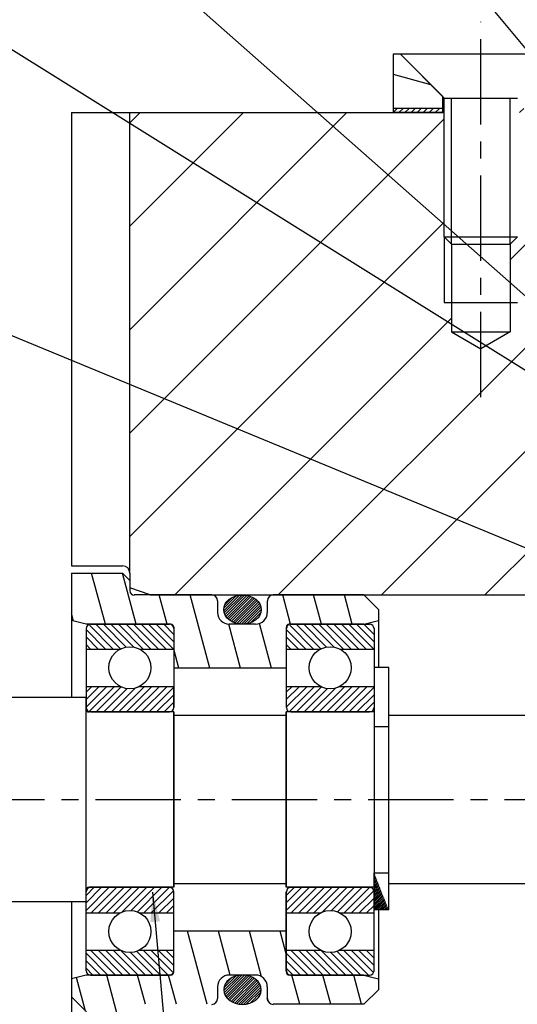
# Model space of a CAD drawing. Extents: x -58 to 1347, y -203 to 217.
# Tile 4 of 10: x 38 to 96, y -48 to 67. Entities that reach past the tile are written whole.
import ezdxf

# ---------------------------------------------------------------- set-up
doc = ezdxf.new("R2010")
doc.units = 0
doc.header["$LTSCALE"] = 8
doc.header["$MEASUREMENT"] = 0
doc.linetypes.add('CENTER', pattern=[2, 1.25, -0.25, 0.25, -0.25])
for name, color, linetype in [('001_GEARBOX_LH', 160, 'CONTINUOUS'), ('003_OUTPUT_SHAFT', 7, 'CONTINUOUS'), ('004_BEARING_HOUSING', 140, 'CONTINUOUS'), ('007_BEARING_HOUSING', 7, 'CONTINUOUS'), ('008_COVER', 7, 'CONTINUOUS'), ('06', 7, 'CONTINUOUS'), ('AXES', 5, 'CENTER'), ('BRGS', 7, 'CONTINUOUS'), ('FIXINGS', 70, 'CONTINUOUS'), ('HACHURES', 5, 'CONTINUOUS')]:
    doc.layers.add(name, color=color, linetype=linetype)
doc.styles.get("Standard").update_dxf_attribs({"font": 'txt', "height": 4})
doc.styles.add('STYLE1', font='romans.shx')
doc.dimstyles.new('FOCAS1', dxfattribs={"dimtxt": 3.5, "dimasz": 3.5, "dimexe": 1, "dimexo": 1, "dimgap": 1, "dimtad": 1, "dimdec": 7, "dimtxsty": 'STYLE1', "dimcen": 0, "dimclre": 256, "dimclrt": 4, "dimazin": 3, "dimtfac": 1, "dimtdec": 4, "dimtofl": 0, "dimtmove": 0, "dimatfit": 3, "dimtolj": 1})

msp = doc.modelspace()

# ---------------------------------------------------------------- hatches: boundary and pattern name
at = {"layer": 'HACHURES'}
h = msp.add_hatch(dxfattribs=at)
h.set_pattern_fill('ANSI31', color=256, scale=4, style=0)
h.paths.add_polyline_path([(81.86, 56.89), (81.86, 56.39), (87.69, 56.39), (87.69, 56.89)])
h.paths.add_polyline_path([(96.62, 56.89), (96.62, 56.39), (99.88, 56.39), (99.88, 56.89)])
h = msp.add_hatch(dxfattribs=at)
h.set_pattern_fill('_U', color=256, scale=3.5, angle=285, style=0, pattern_type=0)
h.set_pattern_definition([(285, (0, 0), (3.38074, 0.90587), [])])
h.paths.add_polyline_path([(55.78, -3.67, -0.414214), (56.12, -4.01), (56.12, -8.81), (69.33, -8.81), (69.33, -4.18), (69.33, -4.01, -0.414214), (69.68, -3.67), (78.43, -3.67), (80.14, -3.21), (80.14, -1.95), (78.43, -0.23), (67.79, -0.23, 0.414214), (67.1, -0.92), (67.1, -2.29, -0.414214), (65.73, -3.67), (62.64, -3.67, -0.414214), (61.27, -2.29), (61.27, -0.92, 0.414214), (60.58, -0.23), (51.49, -0.23, -0.414214), (50.97, 0.28), (50.97, 1.48), (50.11, 2.34), (44.11, 2.34), (44.11, -3.21), (45.82, -3.67)])
h.paths.add_polyline_path([(56.12, -39.7), (56.12, -44.34), (56.12, -44.51, -0.414214), (55.78, -44.85), (45.82, -44.85), (44.11, -45.31), (44.11, -47.42), (49.26, -52.57), (50.97, -52.57), (50.97, -48.8, -0.414214), (51.49, -48.28), (60.58, -48.28, 0.414214), (61.27, -47.6), (61.27, -46.22, -0.414214), (62.64, -44.85), (65.73, -44.85, -0.414214), (67.1, -46.22), (67.1, -47.6, 0.414214), (67.79, -48.28), (78.43, -48.28), (80.14, -46.57), (80.14, -45.31), (78.43, -44.85), (69.85, -44.85), (69.68, -44.85, -0.414214), (69.33, -44.51), (69.33, -39.7)])
h = msp.add_hatch(dxfattribs=at)
h.set_pattern_fill('ANSI31', color=256, scale=1.716, style=0)
h.set_pattern_definition([(45, (-386.9364, -279.31877), (-0.151674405, 0.151674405), [])])
edge = h.paths.add_edge_path()
edge.add_ellipse((64.19, -1.95), major_axis=(-2.2, 0), ratio=0.779625, start_angle=0, end_angle=360)
edge = h.paths.add_edge_path()
edge.add_ellipse((64.19, -46.57), major_axis=(-2.2, 0), ratio=0.779625, start_angle=0, end_angle=360, ccw=False)
h = msp.add_hatch(dxfattribs=at)
h.set_pattern_fill('ANSI31', color=256, scale=5, angle=90, style=0)
edge = h.paths.add_edge_path()
edge.add_arc((50.97, -8.77), 2.47, 62.3479, 117.6521)
edge.add_line((49.83, -6.58), (45.82, -6.58))
edge.add_line((45.82, -6.58), (45.82, -4.18))
edge.add_line((45.82, -4.18), (46.34, -3.67))
edge.add_line((46.34, -3.67), (55.61, -3.67))
edge.add_line((55.61, -3.67), (56.12, -4.18))
edge.add_line((56.12, -4.18), (56.12, -6.6))
edge.add_line((56.12, -6.6), (52.12, -6.58))
h = msp.add_hatch(dxfattribs=at)
h.set_pattern_fill('ANSI31', color=256, scale=5, angle=90, style=0)
h.set_pattern_definition([(135, (23.5092, -5e-15), (-0.441942, -0.441942), [])])
edge = h.paths.add_edge_path()
edge.add_arc((74.48, -8.77), 2.47, 62.3479, 117.6521)
edge.add_line((73.33, -6.58), (69.33, -6.58))
edge.add_line((69.33, -6.58), (69.33, -4.18))
edge.add_line((69.33, -4.18), (69.85, -3.67))
edge.add_line((69.85, -3.67), (79.11, -3.67))
edge.add_line((79.11, -3.67), (79.63, -4.18))
edge.add_line((79.63, -4.18), (79.63, -6.6))
edge.add_line((79.63, -6.6), (75.63, -6.58))
h = msp.add_hatch(dxfattribs=at)
h.set_pattern_fill('ANSI31', color=256, scale=5, style=0)
edge = h.paths.add_edge_path()
edge.add_line((56.12, -10.96), (52.12, -10.96))
edge.add_arc((50.97, -8.77), 2.47, 242.3479, 297.6521, ccw=False)
edge.add_line((49.83, -10.96), (45.82, -10.96))
edge.add_line((45.82, -10.96), (45.82, -13.45))
edge.add_line((45.82, -13.45), (46.34, -13.96))
edge.add_line((46.34, -13.96), (55.61, -13.96))
edge.add_line((55.61, -13.96), (56.12, -13.45))
edge.add_line((56.12, -13.45), (56.12, -10.96))
h = msp.add_hatch(dxfattribs=at)
h.set_pattern_fill('ANSI31', color=256, scale=5, style=0)
h.set_pattern_definition([(45, (23.5092, -5e-15), (-0.441942, 0.441942), [])])
edge = h.paths.add_edge_path()
edge.add_line((79.63, -10.96), (75.63, -10.96))
edge.add_arc((74.48, -8.77), 2.47, 242.3479, 297.6521, ccw=False)
edge.add_line((73.33, -10.96), (69.33, -10.96))
edge.add_line((69.33, -10.96), (69.33, -13.45))
edge.add_line((69.33, -13.45), (69.85, -13.96))
edge.add_line((69.85, -13.96), (79.11, -13.96))
edge.add_line((79.11, -13.96), (79.63, -13.45))
edge.add_line((79.63, -13.45), (79.63, -10.96))
h = msp.add_hatch(dxfattribs=at)
h.set_pattern_fill('ANSI31', color=256, scale=1.2, style=0)
h.set_pattern_definition([(45, (-42.93745, -166.68497), (-0.10606602, 0.10606602), [])])
edge = h.paths.add_edge_path()
edge.add_line((79.63, -32.83), (81.35, -32.83))
edge.add_line((81.35, -37.21), (81.35, -32.84))
edge.add_line((79.63, -32.84), (79.63, -37.21))
edge.add_line((81.35, -37.21), (79.63, -37.21))
h = msp.add_hatch(dxfattribs=at)
h.set_pattern_fill('ANSI31', color=256, scale=5, style=0)
edge = h.paths.add_edge_path()
edge.add_arc((50.97, -39.74), 2.47, 62.3479, 117.6521)
edge.add_line((49.83, -37.56), (45.82, -37.56))
edge.add_line((45.82, -37.56), (45.82, -35.07))
edge.add_line((45.82, -35.07), (46.34, -34.55))
edge.add_line((46.34, -34.55), (55.61, -34.55))
edge.add_line((55.61, -34.55), (56.12, -35.07))
edge.add_line((56.12, -35.07), (56.12, -37.56))
edge.add_line((56.12, -37.56), (52.12, -37.56))
h = msp.add_hatch(dxfattribs=at)
h.set_pattern_fill('ANSI31', color=256, scale=5, style=0)
h.set_pattern_definition([(45, (23.5092, -7e-15), (-0.441942, 0.441942), [])])
edge = h.paths.add_edge_path()
edge.add_arc((74.48, -39.74), 2.47, 62.3479, 117.6521)
edge.add_line((73.33, -37.56), (69.33, -37.56))
edge.add_line((69.33, -37.56), (69.33, -35.07))
edge.add_line((69.33, -35.07), (69.85, -34.55))
edge.add_line((69.85, -34.55), (79.11, -34.55))
edge.add_line((79.11, -34.55), (79.63, -35.07))
edge.add_line((79.63, -35.07), (79.63, -37.56))
edge.add_line((79.63, -37.56), (75.63, -37.56))
h = msp.add_hatch(dxfattribs=at)
h.set_pattern_fill('ANSI31', color=256, scale=5, angle=90, style=0)
edge = h.paths.add_edge_path()
edge.add_arc((50.97, -39.74), 2.47, 242.3479, 297.6521)
edge.add_line((52.12, -41.93), (56.12, -41.93))
edge.add_line((56.12, -41.93), (56.12, -44.34))
edge.add_line((56.12, -44.34), (55.61, -44.85))
edge.add_line((55.61, -44.85), (46.34, -44.85))
edge.add_line((46.34, -44.85), (45.82, -44.34))
edge.add_line((45.82, -44.34), (45.82, -41.93))
edge.add_line((45.82, -41.93), (49.83, -41.93))
h = msp.add_hatch(dxfattribs=at)
h.set_pattern_fill('ANSI31', color=256, scale=5, angle=90, style=0)
h.set_pattern_definition([(135, (23.5092, -7e-15), (-0.441942, -0.441942), [])])
edge = h.paths.add_edge_path()
edge.add_arc((74.48, -39.74), 2.47, 242.3479, 297.6521)
edge.add_line((75.63, -41.93), (79.63, -41.93))
edge.add_line((79.63, -41.93), (79.63, -44.34))
edge.add_line((79.63, -44.34), (79.11, -44.85))
edge.add_line((79.11, -44.85), (69.85, -44.85))
edge.add_line((69.85, -44.85), (69.33, -44.34))
edge.add_line((69.33, -44.34), (69.33, -41.93))
edge.add_line((69.33, -41.93), (73.33, -41.93))

# ---------------------------------------------------------------- linework, layer by layer
at = {"layer": '001_GEARBOX_LH', "color": 7}
for p, q in [((44.11, 56.39), (44.11, 3.2)), ((50.97, 2.34), (50.97, 56.39)), ((88.72, 40.95), (88.72, 30.65)), ((95.59, 40.95), (95.59, 30.65)), ((87.87, 34.09), (96.45, 34.09)), ((88.72, 30.65), (95.59, 30.65)), ((88.72, 30.65), (92.16, 28.67)), ((95.59, 30.65), (92.16, 28.67)), ((44.11, 3.2), (50.11, 3.2)), ((50.97, 2.34), (50.97, 1.48)), ((53.33, -0.23), (50.97, 0.62)), ((53.33, -0.23), (100.74, -0.23))]:
    msp.add_line(p, q, dxfattribs=at)
at = {"layer": '001_GEARBOX_LH', "color": 5}
msp.add_line((87.87, 41.81), (87.87, 34.09), dxfattribs=at)
at = {"layer": '001_GEARBOX_LH', "color": 7}
msp.add_arc((50.11, 2.34), 0.858, 0, 90, dxfattribs=at)
at = {"layer": '003_OUTPUT_SHAFT', "color": 7}
for p, q in [((45.82, -12.25), (28.66, -12.25)), ((45.82, -13.62), (45.82, -12.25)), ((45.82, -34.9), (45.82, -13.62)), ((56.12, -13.96), (46.17, -13.96)), ((56.12, -34.55), (56.12, -13.96)), ((69.33, -14.39), (56.12, -14.39)), ((69.33, -34.55), (69.33, -13.96)), ((79.63, -13.96), (69.33, -13.96)), ((81.52, -14.39), (81.35, -14.39)), ((142.43, -14.39), (81.35, -14.39)), ((79.63, -34.55), (79.63, -32.83)), ((56.12, -34.55), (46.17, -34.55)), ((69.33, -34.12), (56.12, -34.12)), ((79.63, -34.55), (69.33, -34.55)), ((81.52, -34.12), (81.35, -34.12)), ((142.43, -34.12), (81.35, -34.12)), ((45.82, -36.27), (45.82, -34.9)), ((45.82, -36.27), (28.66, -36.27))]:
    msp.add_line(p, q, dxfattribs=at)
for centre, start, end in [((46.17, -13.62), 180, 270), ((46.17, -34.9), 90, 180)]:
    msp.add_arc(centre, 0.343, start, end, dxfattribs=at)
at = {"layer": '004_BEARING_HOUSING', "color": 7}
for p, q in [((44.11, 2.34), (44.11, -12.25)), ((44.11, 2.34), (50.11, 2.34)), ((50.11, 2.34), (50.97, 1.48)), ((50.97, 1.48), (50.97, 0.28)), ((60.58, -0.23), (51.49, -0.23)), ((61.27, -0.92), (61.27, -2.29)), ((67.1, -0.92), (67.1, -2.29)), ((78.43, -0.23), (67.79, -0.23)), ((78.43, -0.23), (80.14, -1.95)), ((80.14, -1.95), (80.14, -3.67)), ((45.82, -3.67), (44.11, -3.21)), ((78.43, -3.67), (80.14, -3.21)), ((55.78, -3.67), (45.82, -3.67)), ((56.12, -4.01), (56.12, -13.45)), ((65.73, -3.67), (62.64, -3.67)), ((69.33, -4.01), (69.33, -13.45)), ((78.43, -3.67), (69.68, -3.67)), ((80.14, -3.67), (80.14, -8.73)), ((69.33, -8.81), (56.12, -8.81)), ((56.12, -13.96), (56.12, -24.26)), ((69.33, -13.96), (69.33, -34.55)), ((56.12, -24.26), (56.12, -34.55)), ((69.33, -35.07), (69.33, -44.51)), ((44.11, -36.27), (44.11, -67.16)), ((80.14, -37.21), (80.14, -44.85)), ((69.33, -39.7), (56.12, -39.7)), ((45.82, -44.85), (44.11, -45.31)), ((55.78, -44.85), (45.82, -44.85)), ((65.73, -44.85), (62.64, -44.85)), ((78.43, -44.85), (69.68, -44.85)), ((78.43, -44.85), (80.14, -45.31)), ((80.14, -44.85), (80.14, -46.57)), ((61.27, -46.22), (61.27, -47.6)), ((67.1, -46.22), (67.1, -47.6)), ((78.43, -48.28), (80.14, -46.57)), ((78.43, -48.28), (67.79, -48.28))]:
    msp.add_line(p, q, dxfattribs=at)
for centre, radius, start, end in [((51.49, 0.28), 0.515, 180, 270), ((60.58, -0.92), 0.686, 0, 90), ((67.79, -0.92), 0.686, 90, 180), ((62.64, -2.29), 1.37, 180, 270), ((65.73, -2.29), 1.37, 270, 0), ((55.78, -4.01), 0.343, 0, 90), ((69.68, -4.01), 0.343, 90, 180), ((55.78, -44.51), 0.343, 270, 360), ((62.64, -46.22), 1.37, 90, 180), ((65.73, -46.22), 1.37, 0, 90), ((69.68, -44.51), 0.343, 180, 270), ((60.58, -47.6), 0.686, 270, 0), ((67.79, -47.6), 0.686, 180, 270)]:
    msp.add_arc(centre, radius, start, end, dxfattribs=at)
at = {"layer": '007_BEARING_HOUSING', "color": 7}
for p, q in [((81.86, 63.26), (81.86, 56.39)), ((111.03, 63.26), (81.86, 63.26)), ((82.72, 63.26), (87.69, 58.28)), ((87.69, 56.39), (87.69, 58.28)), ((87.87, 56.39), (81.86, 56.39))]:
    msp.add_line(p, q, dxfattribs=at)
at = {"layer": '008_COVER'}
for p, q in [((79.63, -15.68), (81.35, -15.68)), ((79.63, -32.83), (81.35, -32.83))]:
    msp.add_line(p, q, dxfattribs=at)
at = {"layer": 'AXES', "linetype": 'CENTER'}
for p, q in [((92.16, 23.01), (92.16, 67.06)), ((200.94, -24.26), (-38.58, -24.26))]:
    msp.add_line(p, q, dxfattribs=at)
at = {"layer": 'BRGS', "color": 7}
for p, q in [((45.82, -4.18), (45.82, -13.45)), ((46.34, -3.67), (55.61, -3.67)), ((56.12, -4.18), (56.12, -13.45)), ((69.33, -4.18), (69.33, -13.45)), ((69.85, -3.67), (79.11, -3.67)), ((79.63, -4.18), (79.63, -13.45)), ((45.82, -6.58), (49.83, -6.58)), ((52.12, -6.58), (56.12, -6.58)), ((69.33, -6.58), (73.33, -6.58)), ((75.63, -6.58), (79.63, -6.58)), ((45.82, -10.96), (49.83, -10.96)), ((52.12, -10.96), (56.12, -10.96)), ((69.33, -10.96), (73.33, -10.96)), ((75.63, -10.96), (79.63, -10.96)), ((45.82, -35.07), (45.82, -13.45)), ((46.34, -13.96), (55.61, -13.96)), ((56.12, -34.55), (56.12, -13.96)), ((69.33, -34.55), (69.33, -13.96)), ((69.85, -13.96), (79.11, -13.96)), ((46.34, -34.55), (55.61, -34.55)), ((69.85, -34.55), (79.11, -34.55)), ((45.82, -44.34), (45.82, -35.07)), ((56.12, -44.34), (56.12, -35.07)), ((69.33, -44.34), (69.33, -35.07)), ((79.63, -44.34), (79.63, -35.07)), ((45.82, -37.56), (49.83, -37.56)), ((52.12, -37.56), (56.12, -37.56)), ((69.33, -37.56), (73.33, -37.56)), ((75.63, -37.56), (79.63, -37.56)), ((45.82, -41.93), (49.83, -41.93)), ((52.12, -41.93), (56.12, -41.93)), ((69.33, -41.93), (73.33, -41.93)), ((75.63, -41.93), (79.63, -41.93)), ((46.34, -44.85), (55.61, -44.85)), ((69.85, -44.85), (79.11, -44.85))]:
    msp.add_line(p, q, dxfattribs=at)
for centre in [(50.97, -8.77), (74.48, -8.77), (50.97, -39.74), (74.48, -39.74)]:
    msp.add_circle(centre, 2.47, dxfattribs=at)
for centre, start, end in [((46.34, -4.18), 90, 180), ((55.61, -4.18), 0, 90), ((69.85, -4.18), 90, 180), ((79.11, -4.18), 0, 90), ((46.34, -13.45), 180, 270), ((55.61, -13.45), 270, 0), ((69.85, -13.45), 180, 270), ((79.11, -13.45), 270, 0), ((46.34, -35.07), 90, 180), ((55.61, -35.07), 0, 90), ((69.85, -35.07), 90, 180), ((79.11, -35.07), 0, 90), ((46.34, -44.34), 180, 270), ((55.61, -44.34), 270, 0), ((69.85, -44.34), 180, 270), ((79.11, -44.34), 270, 0)]:
    msp.add_arc(centre, 0.515, start, end, dxfattribs=at)
at = {"layer": 'FIXINGS', "color": 7}
for p, q in [((101.59, 63.26), (82.72, 63.26)), ((87.87, 58.11), (82.72, 63.26)), ((87.87, 41.81), (87.87, 58.11)), ((87.87, 58.11), (96.45, 58.11)), ((88.72, 40.95), (87.87, 41.81)), ((87.87, 41.81), (96.45, 41.81)), ((96.45, 41.81), (95.59, 40.95)), ((88.72, 40.95), (95.59, 40.95)), ((81.35, -8.73), (79.63, -8.73)), ((79.63, -8.73), (79.63, -32.83)), ((81.35, -32.83), (81.35, -8.73)), ((79.63, -32.84), (79.63, -37.21)), ((81.35, -37.21), (81.35, -32.84)), ((81.35, -37.21), (79.63, -37.21)), ((44.11, -47.42), (44.11, -66.3)), ((49.26, -52.57), (44.11, -47.42))]:
    msp.add_line(p, q, dxfattribs=at)
at = {"layer": 'FIXINGS', "color": 5}
for p, q in [((88.72, 40.95), (88.72, 58.11)), ((95.59, 40.95), (95.59, 58.11))]:
    msp.add_line(p, q, dxfattribs=at)
at = {"layer": 'FIXINGS', "color": 7}
msp.add_ellipse((64.19, -1.95), major_axis=(-2.2, 0), ratio=0.779625, dxfattribs=at)
at = {"layer": 'FIXINGS', "color": 7, "extrusion": (0, 0, -1)}
msp.add_ellipse((64.19, -46.57), major_axis=(-2.2, 0), ratio=0.779625, dxfattribs=at)
at = {"layer": 'HACHURES'}
for p, q in [((81.86, 60.89), (86.27, 59.71)), ((50.97, 55.18), (52.19, 56.39)), ((50.97, 43.05), (64.32, 56.39)), ((50.97, 30.91), (76.45, 56.39)), ((50.97, 18.78), (87.87, 55.67)), ((95.59, 39.13), (100.74, 44.27)), ((50.97, 6.64), (87.87, 43.54)), ((56.23, -0.23), (88.72, 32.26)), ((68.36, -0.23), (100.74, 32.14)), ((80.5, -0.23), (100.74, 20.01)), ((92.63, -0.23), (100.74, 7.87)), ((45.82, -10.96), (45.82, -13.45)), ((56.12, -13.45), (56.12, -10.96))]:
    msp.add_line(p, q, dxfattribs=at)
at = {"layer": 'HACHURES', "color": 7}
for p, q in [((87.69, 56.89), (81.86, 56.89)), ((44.11, 56.39), (87.69, 56.39))]:
    msp.add_line(p, q, dxfattribs=at)

# ---------------------------------------------------------------- leaders
at = {"layer": '06', "color": 5, "annotation_type": 0, "has_hookline": 1, "hookline_direction": 1}
for points, text_width in [([(101.91, 58.52), (41.49, 131.15), (37.99, 131.15)], 14.81), ([(112.76, 21.29), (-10.37, 130.02), (-13.87, 130.02)], 14.81), ([(109.74, 56.64), (78.36, 130.4), (74.86, 130.4)], 13.32), ([(133.05, 3.85), (-10.15, 93.27), (-13.65, 93.27)], 14.95), ([(112.29, -0.87), (-7.92, 48.77), (-11.42, 48.77)], 14.8), ([(147.3, -36.91), (73.02, -112.36), (69.52, -112.36)], 14.77)]:
    msp.add_leader(points, dimstyle='FOCAS1', override={"dimtxsty": 'STANDARD', "dimclrt": 7}, dxfattribs=dict(at, text_width=text_width))
at = {"layer": 'HACHURES', "annotation_type": 0, "has_hookline": 1, "hookline_direction": 0, "text_width": 15.4}
msp.add_leader([(53.63, -35.1), (57.87, -82.45), (61.37, -82.45)], dimstyle='FOCAS1', override={"dimtxsty": 'STANDARD', "dimclrt": 7}, dxfattribs=at)

doc.saveas('drawing.dxf')
